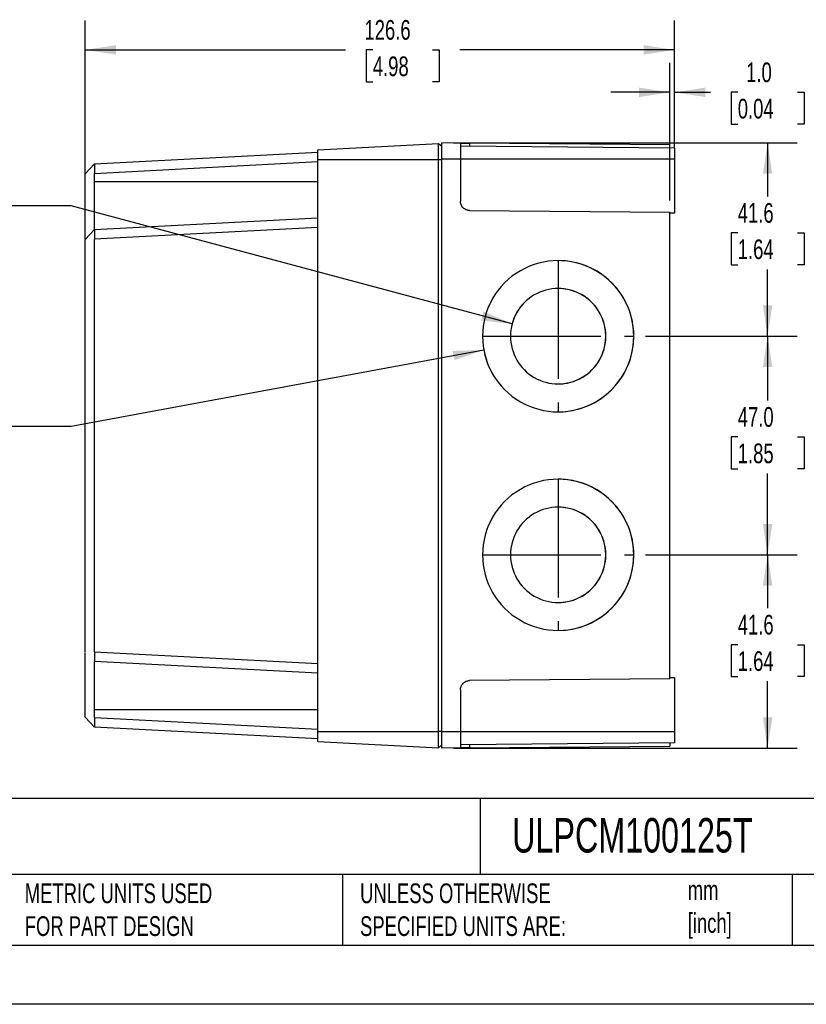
# Model space of a CAD drawing. Header units: millimetres. Extents: x 0 to 559, y 0 to 432.
# Tile 3 of 5: x 213 to 382, y 0 to 212. Entities that reach past the tile are written whole.
import ezdxf

# ---------------------------------------------------------------- set-up
doc = ezdxf.new("R2010")
doc.units = ezdxf.units.MM
doc.header["$LTSCALE"] = 2
doc.linetypes.add('CENTERX2', pattern=[20.32, 12.7, -2.54, 2.54, -2.54])
doc.layers.add('CENTER', color=40, linetype='CENTERX2')
doc.layers.add('DIMENSIONS', color=140, linetype='Continuous', lineweight=25)
doc.layers.add('TEXT', color=140, linetype='Continuous', lineweight=25)
doc.styles.add('SLDTEXTSTYLE0', font='TXT', dxfattribs={"width": 0.7})
doc.dimstyles.new('SLDDIMSTYLE0', dxfattribs={"dimtxt": 4.316016, "dimasz": 6.604, "dimexe": 0, "dimexo": 0.0625, "dimgap": 1.079004, "dimtad": 0, "dimtih": 1, "dimtoh": 1, "dimdec": 1, "dimrnd": 1e-09, "dimzin": 12, "dimdsep": 46, "dimtxsty": 'SLDTEXTSTYLE0', "dimsah": 1, "dimcen": 0.09, "dimadec": 0, "dimazin": 3, "dimtfac": 1, "dimtdec": 1, "dimtofl": 0, "dimtmove": 0, "dimatfit": 3, "dimfxl": 0, "dimfrac": 2, "dimtolj": 1, "dimtzin": 12, "dimarcsym": 0})
doc.dimstyles.new('SLDDIMSTYLE1', dxfattribs={"dimtxt": 4.316016, "dimasz": 6.604, "dimexe": 0, "dimexo": 0.0625, "dimgap": 1.079004, "dimtad": 0, "dimtih": 1, "dimtoh": 1, "dimdec": 1, "dimrnd": 1e-09, "dimzin": 4, "dimdsep": 46, "dimtxsty": 'SLDTEXTSTYLE0', "dimsah": 1, "dimcen": 0.09, "dimadec": 0, "dimazin": 1, "dimtfac": 1, "dimtdec": 1, "dimtofl": 0, "dimtmove": 0, "dimatfit": 3, "dimfxl": 0, "dimfrac": 2, "dimtolj": 1, "dimtzin": 12, "dimarcsym": 0})
doc.dimstyles.new('SLDDIMSTYLE2', dxfattribs={"dimtxt": 4.316016, "dimasz": 6.604, "dimexe": 0, "dimexo": 0.0625, "dimgap": 1.079004, "dimtad": 0, "dimtih": 1, "dimtoh": 1, "dimdec": 1, "dimrnd": 1e-09, "dimzin": 4, "dimdsep": 46, "dimtxsty": 'SLDTEXTSTYLE0', "dimsah": 1, "dimcen": 0.09, "dimadec": 0, "dimazin": 1, "dimtfac": 1, "dimtdec": 1, "dimtmove": 0, "dimatfit": 0, "dimfxl": 0, "dimfrac": 2, "dimtolj": 1, "dimtzin": 12, "dimarcsym": 0})
doc.dimstyles.new('SLDDIMSTYLE3', dxfattribs={"dimtxt": 4.316016, "dimasz": 6.604, "dimexe": 0, "dimexo": 0.0625, "dimgap": 1.079004, "dimtad": 0, "dimtih": 1, "dimtoh": 1, "dimdec": 1, "dimrnd": 1e-09, "dimzin": 12, "dimdsep": 46, "dimtxsty": 'SLDTEXTSTYLE0', "dimsah": 1, "dimcen": 0, "dimadec": 0, "dimazin": 3, "dimtfac": 1, "dimtdec": 1, "dimtofl": 0, "dimtmove": 0, "dimatfit": 3, "dimfxl": 0, "dimfrac": 2, "dimtolj": 1, "dimtzin": 12, "dimarcsym": 0})
doc.dimstyles.new('SLDDIMSTYLE4', dxfattribs={"dimtxt": 4.316016, "dimasz": 6.604, "dimexe": 0, "dimexo": 0.0625, "dimgap": 1.079004, "dimtad": 0, "dimtih": 1, "dimtoh": 1, "dimdec": 1, "dimrnd": 1e-09, "dimzin": 12, "dimdsep": 46, "dimtxsty": 'SLDTEXTSTYLE0', "dimsah": 1, "dimcen": 0, "dimadec": 0, "dimazin": 3, "dimtfac": 1, "dimtdec": 1, "dimtofl": 0, "dimtmove": 0, "dimatfit": 3, "dimfxl": 0, "dimfrac": 2, "dimtolj": 1, "dimtzin": 12, "dimarcsym": 0})

# ---------------------------------------------------------------- blocks, each defined once
blk = doc.blocks.new('_D_4')
at = {"layer": 'DIMENSIONS'}
for p, q in [((305.83, 185.19), (379.64, 185.19)), ((373.29, 185.19), (373.29, 173.66)), ((366.88, 165.84), (365.43, 165.84)), ((365.43, 165.84), (365.43, 158.98)), ((379.71, 165.84), (381.16, 165.84)), ((381.16, 165.84), (381.16, 158.98)), ((365.43, 158.98), (366.88, 158.98)), ((381.16, 158.98), (379.71, 158.98)), ((373.29, 143.64), (373.29, 158.01)), ((347.09, 143.64), (379.64, 143.64))]:
    blk.add_line(p, q, dxfattribs=at)
for points in [[(373.29, 185.19), (372.28, 178.58), (374.31, 178.58)], [(373.29, 143.64), (374.31, 150.24), (372.28, 150.24)]]:
    blk.add_solid(points, dxfattribs=at)
at = {"layer": 'DIMENSIONS', "char_height": 4.233, "attachment_point": 1, "style": 'SLDTEXTSTYLE0'}
for s, insert in [('41.6', (366.88, 172.26)), ('1.64', (366.88, 164.44))]:
    blk.add_mtext(s, dxfattribs=dict(at, insert=insert))
blk = doc.blocks.new('_D_5')
at = {"layer": 'DIMENSIONS'}
for p, q in [((347.09, 143.64), (379.64, 143.64)), ((373.29, 143.64), (373.29, 129.8)), ((366.88, 121.97), (365.43, 121.97)), ((365.43, 121.97), (365.43, 115.11)), ((379.71, 121.97), (381.16, 121.97)), ((381.16, 121.97), (381.16, 115.11)), ((365.43, 115.11), (366.88, 115.11)), ((381.16, 115.11), (379.71, 115.11)), ((373.29, 96.64), (373.29, 114.15)), ((347.09, 96.64), (379.64, 96.64))]:
    blk.add_line(p, q, dxfattribs=at)
for points in [[(373.29, 143.64), (372.28, 137.03), (374.31, 137.03)], [(373.29, 96.64), (374.31, 103.24), (372.28, 103.24)]]:
    blk.add_solid(points, dxfattribs=at)
at = {"layer": 'DIMENSIONS', "char_height": 4.233, "attachment_point": 1, "style": 'SLDTEXTSTYLE0'}
for s, insert in [('47.0', (366.88, 128.4)), ('1.85', (366.88, 120.57))]:
    blk.add_mtext(s, dxfattribs=dict(at, insert=insert))
blk = doc.blocks.new('_D_6')
at = {"layer": 'DIMENSIONS'}
for p, q in [((347.09, 96.64), (379.64, 96.64)), ((373.29, 96.64), (373.29, 85.14)), ((366.88, 77.31), (365.43, 77.31)), ((365.43, 77.31), (365.43, 70.45)), ((379.71, 77.31), (381.16, 77.31)), ((381.16, 77.31), (381.16, 70.45)), ((365.43, 70.45), (366.88, 70.45)), ((381.16, 70.45), (379.71, 70.45)), ((373.29, 55.09), (373.29, 69.49)), ((305.83, 55.09), (379.64, 55.09))]:
    blk.add_line(p, q, dxfattribs=at)
for points in [[(373.29, 96.64), (372.28, 90.03), (374.31, 90.03)], [(373.29, 55.09), (374.31, 61.69), (372.28, 61.69)]]:
    blk.add_solid(points, dxfattribs=at)
at = {"layer": 'DIMENSIONS', "char_height": 4.233, "attachment_point": 1, "style": 'SLDTEXTSTYLE0'}
for s, insert in [('41.6', (366.88, 83.74)), ('1.64', (366.88, 75.91))]:
    blk.add_mtext(s, dxfattribs=dict(at, insert=insert))
blk = doc.blocks.new('_D_7')
at = {"layer": 'DIMENSIONS'}
for p, q in [((226.69, 167.68), (226.69, 211.54)), ((353.29, 184.23), (353.29, 211.54)), ((226.69, 205.19), (282.64, 205.19)), ((288.48, 205.19), (287.03, 205.19)), ((287.03, 205.19), (287.03, 198.33)), ((301.31, 205.19), (302.76, 205.19)), ((302.76, 205.19), (302.76, 198.33)), ((353.29, 205.19), (307.16, 205.19)), ((287.03, 198.33), (288.48, 198.33)), ((302.76, 198.33), (301.31, 198.33))]:
    blk.add_line(p, q, dxfattribs=at)
for points in [[(226.69, 205.19), (233.3, 204.17), (233.3, 206.2)], [(353.29, 205.19), (346.69, 206.2), (346.69, 204.17)]]:
    blk.add_solid(points, dxfattribs=at)
at = {"layer": 'DIMENSIONS', "char_height": 4.233, "attachment_point": 1, "style": 'SLDTEXTSTYLE0'}
for s, insert in [('126.6', (286.69, 211.61)), ('4.98', (288.48, 203.78))]:
    blk.add_mtext(s, dxfattribs=dict(at, insert=insert))
blk = doc.blocks.new('_D_8')
at = {"layer": 'DIMENSIONS'}
for p, q in [((352.29, 172.83), (352.29, 202.42)), ((353.29, 184.23), (353.29, 202.42)), ((352.29, 196.07), (339.59, 196.07)), ((353.29, 196.07), (361.03, 196.07)), ((366.88, 196.07), (365.43, 196.07)), ((365.43, 196.07), (365.43, 189.21)), ((379.71, 196.07), (381.16, 196.07)), ((381.16, 196.07), (381.16, 189.21)), ((365.43, 189.21), (366.88, 189.21)), ((381.16, 189.21), (379.71, 189.21))]:
    blk.add_line(p, q, dxfattribs=at)
for points in [[(352.29, 196.07), (345.69, 197.08), (345.69, 195.05)], [(353.29, 196.07), (359.9, 195.05), (359.9, 197.08)]]:
    blk.add_solid(points, dxfattribs=at)
at = {"layer": 'DIMENSIONS', "char_height": 4.233, "attachment_point": 1, "style": 'SLDTEXTSTYLE0'}
for s, insert in [('1.0', (368.68, 202.49)), ('0.04', (366.88, 194.67))]:
    blk.add_mtext(s, dxfattribs=dict(at, insert=insert))
blk = doc.blocks.new('_D_9')
at = {"layer": 'DIMENSIONS'}
for p, q in [((178.45, 184.79), (177, 184.79)), ((177, 184.79), (177, 177.93)), ((191.28, 184.79), (192.73, 184.79)), ((192.73, 184.79), (192.73, 177.93)), ((177, 177.93), (178.45, 177.93)), ((192.73, 177.93), (191.28, 177.93)), ((223.71, 171.66), (210.11, 171.66)), ((318.4, 146.29), (223.71, 171.66))]:
    blk.add_line(p, q, dxfattribs=at)
blk.add_arc((328.3, 143.64), 10.25, 133.2203, 166.0817, dxfattribs=at)
blk.add_solid([(318.4, 146.29), (312.28, 148.98), (311.76, 147.02)], dxfattribs=at)
at = {"layer": 'DIMENSIONS', "attachment_point": 1, "style": 'SLDTEXTSTYLE0'}
for s, insert, char_height in [('%%c', (175.19, 191.21), 4.233), ('20.5', (181.71, 191.21), 4.233), ('0.81', (178.45, 183.38), 4.233), ('KNOCK-OUTS', (165.41, 175.56), 4.233), ('(2X) LEFT SIDE', (162.79, 168.7), 4.2333), ('(2X) RIGHT SIDE', (160.31, 161.84), 4.2333)]:
    blk.add_mtext(s, dxfattribs=dict(at, insert=insert, char_height=char_height))
blk = doc.blocks.new('_D_10')
at = {"layer": 'DIMENSIONS'}
for p, q in [((312.32, 140.67), (223.71, 124.23)), ((178.45, 137.36), (177, 137.36)), ((177, 137.36), (177, 130.5)), ((191.28, 137.36), (192.73, 137.36)), ((192.73, 137.36), (192.73, 130.5)), ((177, 130.5), (178.45, 130.5)), ((192.73, 130.5), (191.28, 130.5)), ((223.71, 124.23), (210.11, 124.23))]:
    blk.add_line(p, q, dxfattribs=at)
blk.add_arc((328.3, 143.64), 16.25, 188.8842, 211.8541, dxfattribs=at)
blk.add_solid([(312.32, 140.67), (305.64, 140.47), (306.02, 138.47)], dxfattribs=at)
at = {"layer": 'DIMENSIONS', "attachment_point": 1, "style": 'SLDTEXTSTYLE0'}
for s, insert, char_height in [('R16.3', (176.49, 143.78), 4.233), ('0.64', (178.45, 135.96), 4.233), ('KNOCK-OUTS', (165.41, 128.13), 4.233), ('(2X) LEFT SIDE', (162.79, 121.27), 4.2333), ('(2X) RIGHT SIDE', (160.31, 114.41), 4.2333)]:
    blk.add_mtext(s, dxfattribs=dict(at, insert=insert, char_height=char_height))

msp = doc.modelspace()

# ---------------------------------------------------------------- linework, layer by layer
for p, q in [((276.69, 183.74), (302.59, 185.1)), ((302.59, 181.64), (302.59, 185.1)), ((302.59, 185.1), (303.29, 184.47)), ((303.29, 181.69), (303.29, 185.19)), ((307.29, 185.15), (303.29, 185.19)), ((307.29, 185.15), (307.29, 181.69)), ((353.29, 184.08), (307.29, 184.49)), ((309.28, 185.13), (309.28, 184.47)), ((352.29, 184.76), (309.28, 185.13)), ((352.29, 184.09), (352.29, 184.76)), ((228.69, 180.67), (276.69, 183.19)), ((276.69, 181.64), (276.69, 183.74)), ((353.29, 184.08), (353.29, 181.69)), ((228.69, 180.67), (226.69, 178.56)), ((228.69, 180.67), (226.69, 178.56)), ((276.69, 181.09), (228.69, 178.57)), ((228.69, 180.67), (228.69, 180.67)), ((276.69, 58.64), (276.69, 181.64)), ((276.69, 181.64), (302.59, 181.64)), ((302.59, 58.64), (302.59, 181.64)), ((302.59, 181.64), (303.29, 181.64)), ((303.29, 58.59), (303.29, 181.69)), ((307.29, 181.69), (303.29, 181.69)), ((307.29, 181.69), (307.29, 172.67)), ((353.29, 181.69), (307.29, 181.69)), ((353.29, 181.69), (353.29, 170.1)), ((226.69, 178.56), (226.69, 178.56)), ((226.69, 166.46), (226.69, 178.47)), ((228.69, 176.89), (228.69, 178.57)), ((228.69, 176.89), (276.69, 176.89)), ((309.28, 170.67), (352.29, 170.29)), ((352.29, 69.98), (352.29, 170.29)), ((353.29, 170.1), (352.29, 170.09)), ((228.69, 166.57), (276.69, 169.09)), ((228.69, 166.57), (226.69, 164.46)), ((276.69, 166.99), (228.69, 164.47)), ((226.69, 75.9), (226.69, 164.37)), ((228.69, 75.8), (228.69, 164.47)), ((338.55, 143.64), (338.55, 143.64)), ((344.55, 143.64), (344.55, 143.64)), ((338.55, 96.64), (338.55, 96.64)), ((344.55, 96.64), (344.55, 96.64)), ((228.69, 75.8), (276.69, 73.28)), ((226.69, 61.8), (226.69, 73.81)), ((276.69, 71.19), (228.69, 73.7)), ((352.29, 69.98), (309.28, 69.6)), ((353.29, 70.17), (352.29, 70.18)), ((353.29, 70.17), (353.29, 58.59)), ((307.29, 67.6), (307.29, 58.59)), ((226.69, 61.71), (228.69, 59.6)), ((228.69, 61.7), (228.69, 63.39)), ((228.69, 63.39), (276.69, 63.39)), ((228.69, 61.7), (276.69, 59.18)), ((276.69, 57.09), (228.69, 59.6)), ((276.69, 58.64), (302.59, 58.64)), ((276.69, 56.53), (276.69, 58.64)), ((302.59, 55.17), (302.59, 58.64)), ((303.29, 58.64), (302.59, 58.64)), ((307.29, 58.59), (303.29, 58.59)), ((303.29, 55.09), (303.29, 58.59)), ((307.29, 58.59), (307.29, 55.12)), ((353.29, 58.59), (307.29, 58.59)), ((353.29, 58.59), (353.29, 56.19)), ((276.69, 56.53), (302.59, 55.17)), ((303.29, 55.8), (302.59, 55.17)), ((307.29, 55.12), (303.29, 55.09)), ((353.29, 56.19), (307.29, 55.79)), ((309.28, 55.8), (309.28, 55.14)), ((309.28, 55.14), (352.29, 55.51)), ((352.29, 56.18), (352.29, 55.51))]:
    msp.add_line(p, q)
at = {"color": 7, "linetype": 'Continuous'}
msp.add_line((558.8, 0.01), (0, 0.01), dxfattribs=at)
for centre, radius, start, end in [((328.3, 143.64), 16.25, 359.9983, 180.0017), ((328.3, 143.64), 16.25, 359.9989, 89.9989), ((328.3, 143.64), 10.25, 359.9983, 180.0017), ((328.3, 143.64), 10.25, 359.9989, 89.999), ((328.3, 143.63), 16.25, 179.9983, 0.0017), ((328.3, 143.63), 10.25, 179.9983, 0.0017), ((328.3, 143.63), 16.25, 270.0011, 0.0011), ((328.3, 143.63), 10.25, 270.001, 0.0011), ((328.3, 96.64), 16.25, 359.9983, 180.0017), ((328.3, 96.64), 16.25, 359.9989, 89.9989), ((328.3, 96.64), 10.25, 359.9983, 180.0017), ((328.3, 96.64), 10.25, 359.9989, 89.999), ((328.3, 96.63), 16.25, 179.9983, 0.0017), ((328.3, 96.63), 10.25, 179.9983, 0.0017), ((328.3, 96.63), 16.25, 270.0011, 0.0011), ((328.3, 96.63), 10.25, 270.001, 0.0011)]:
    msp.add_arc(centre, radius, start, end)
for points, knots in [([(307.29, 185.15), (307.29, 185.15), (307.34, 185.15), (307.53, 185.15), (307.68, 185.15), (308.07, 185.14), (308.3, 185.14), (308.79, 185.14), (309.04, 185.13), (309.28, 185.13)], [0, 0, 0, 0, 0.25, 0.25, 0.5, 0.5, 0.75, 0.75, 1, 1, 1, 1]), ([(228.69, 180.67), (228.69, 180.67), (228.69, 180.67), (228.69, 180.65), (228.69, 180.63), (228.69, 180.6), (228.69, 180.56), (228.69, 180.5), (228.69, 180.43), (228.69, 180.32), (228.69, 180.19), (228.69, 180.04), (228.69, 179.86), (228.69, 179.64), (228.69, 179.4), (228.69, 179.14), (228.69, 178.86), (228.69, 178.67), (228.69, 178.57)], [0, 0, 0, 0, 0.041636, 0.083359, 0.125171, 0.167072, 0.209062, 0.251143, 0.308323, 0.375438, 0.442449, 0.500453, 0.579123, 0.659619, 0.741948, 0.826118, 0.912133, 1, 1, 1, 1]), ([(226.69, 178.47), (226.69, 178.47), (226.69, 178.49), (226.69, 178.52), (226.69, 178.54), (226.69, 178.56), (226.69, 178.56), (226.69, 178.56)], [0, 0, 0, 0, 0.172001, 0.335558, 0.502029, 0.745963, 1, 1, 1, 1]), ([(228.69, 166.57), (228.69, 166.57), (228.69, 166.57), (228.69, 166.6), (228.69, 166.67), (228.69, 166.79), (228.69, 166.99), (228.69, 167.35), (228.69, 167.85), (228.69, 168.58), (228.69, 169.64), (228.69, 170.83), (228.69, 171.99), (228.69, 172.95), (228.69, 173.93), (228.69, 174.95), (228.69, 175.86), (228.69, 176.54), (228.69, 176.84), (228.69, 176.89)], [0, 0, 0, 0, 0.015365, 0.062438, 0.090996, 0.124447, 0.185886, 0.24934, 0.319986, 0.401537, 0.498747, 0.6237, 0.683279, 0.749246, 0.821268, 0.874634, 0.944688, 0.991192, 1, 1, 1, 1]), ([(309.28, 170.67), (309.04, 170.67), (308.79, 170.71), (308.3, 170.91), (308.07, 171.06), (307.68, 171.45), (307.53, 171.69), (307.34, 172.18), (307.29, 172.43), (307.29, 172.67)], [0, 0, 0, 0, 0.25, 0.25, 0.5, 0.5, 0.75, 0.75, 1, 1, 1, 1]), ([(226.69, 164.6), (226.69, 164.6), (226.69, 164.65), (226.69, 165.04), (226.69, 165.67), (226.69, 166.2), (226.69, 166.46)], [0, 0, 0, 0, 0.024843, 0.349917, 0.674676, 1, 1, 1, 1]), ([(228.69, 166.57), (228.69, 166.57), (228.69, 166.57), (228.69, 166.55), (228.69, 166.53), (228.69, 166.5), (228.69, 166.46), (228.69, 166.38), (228.69, 166.23), (228.69, 166), (228.69, 165.77), (228.69, 165.55), (228.69, 165.3), (228.69, 165.04), (228.69, 164.76), (228.69, 164.57), (228.69, 164.47)], [0, 0, 0, 0, 0.0406168, 0.0816281, 0.1230345, 0.1648367, 0.2070353, 0.2496309, 0.3781681, 0.4990078, 0.577766, 0.6584117, 0.7409518, 0.8253926, 0.9117401, 1, 1, 1, 1]), ([(226.69, 164.37), (226.69, 164.38), (226.69, 164.39), (226.69, 164.42), (226.69, 164.44), (226.69, 164.46), (226.69, 164.46), (226.69, 164.46)], [0, 0, 0, 0, 0.169952, 0.332142, 0.498456, 0.743898, 1, 1, 1, 1]), ([(226.69, 75.81), (226.69, 75.81), (226.69, 75.81), (226.69, 75.82), (226.69, 75.84), (226.69, 75.86), (226.69, 75.89), (226.69, 75.9)], [0, 0, 0, 0, 0.1698243, 0.3321646, 0.4984889, 0.7441228, 1, 1, 1, 1]), ([(226.69, 73.81), (226.69, 74.07), (226.69, 74.6), (226.69, 75.23), (226.69, 75.62), (226.69, 75.67), (226.69, 75.67)], [0, 0, 0, 0, 0.325237, 0.650693, 0.975833, 1, 1, 1, 1]), ([(228.69, 75.8), (228.69, 75.75), (228.69, 75.65), (228.69, 75.51), (228.69, 75.37), (228.69, 75.23), (228.69, 75.1), (228.69, 74.97), (228.69, 74.85), (228.69, 74.73), (228.69, 74.62), (228.69, 74.51), (228.69, 74.41), (228.69, 74.28), (228.69, 74.14), (228.69, 73.99), (228.69, 73.86), (228.69, 73.77), (228.69, 73.71), (228.69, 73.7), (228.69, 73.7)], [0, 0, 0, 0, 0.044067, 0.087706, 0.130919, 0.173705, 0.216066, 0.258002, 0.299515, 0.340604, 0.38127, 0.421516, 0.46134, 0.500745, 0.579122, 0.659424, 0.741656, 0.825826, 0.911938, 1, 1, 1, 1]), ([(228.69, 63.39), (228.69, 63.42), (228.69, 63.51), (228.7, 63.64), (228.7, 63.77), (228.7, 63.94), (228.7, 64.15), (228.69, 64.43), (228.69, 64.85), (228.69, 65.86), (228.69, 67.5), (228.69, 69.28), (228.69, 70.55), (228.69, 71.37), (228.69, 71.95), (228.69, 72.48), (228.69, 72.89), (228.69, 73.2), (228.69, 73.4), (228.69, 73.54), (228.69, 73.64), (228.69, 73.69), (228.69, 73.7), (228.69, 73.7)], [0, 0, 0, 0, 0.007211, 0.015755, 0.023629, 0.031503, 0.047256, 0.063011, 0.083833, 0.126006, 0.251046, 0.399989, 0.500208, 0.559864, 0.625329, 0.680843, 0.74978, 0.799269, 0.844871, 0.887304, 0.927098, 0.964582, 1, 1, 1, 1]), ([(307.29, 67.6), (307.29, 67.84), (307.34, 68.09), (307.53, 68.58), (307.68, 68.82), (308.07, 69.21), (308.3, 69.36), (308.79, 69.56), (309.04, 69.6), (309.28, 69.6)], [0, 0, 0, 0, 0.25, 0.25, 0.5, 0.5, 0.75, 0.75, 1, 1, 1, 1]), ([(226.69, 61.71), (226.69, 61.71), (226.69, 61.71), (226.69, 61.72), (226.69, 61.74), (226.69, 61.76), (226.69, 61.79), (226.69, 61.8)], [0, 0, 0, 0, 0.1696, 0.331864, 0.49824, 0.744083, 1, 1, 1, 1]), ([(228.69, 61.7), (228.69, 61.65), (228.69, 61.55), (228.69, 61.41), (228.69, 61.27), (228.69, 61.13), (228.69, 60.99), (228.69, 60.87), (228.69, 60.74), (228.69, 60.62), (228.69, 60.51), (228.69, 60.4), (228.69, 60.3), (228.69, 60.18), (228.69, 60.03), (228.69, 59.88), (228.69, 59.76), (228.69, 59.67), (228.69, 59.61), (228.69, 59.6), (228.69, 59.6)], [0, 0, 0, 0, 0.0445168, 0.0885354, 0.1320567, 0.1750811, 0.2176096, 0.2596429, 0.3011816, 0.3422268, 0.3827791, 0.4228395, 0.4624089, 0.5014882, 0.5808657, 0.6617179, 0.7440514, 0.8278724, 0.9131868, 1, 1, 1, 1]), ([(309.28, 55.14), (309.04, 55.14), (308.79, 55.13), (308.3, 55.13), (308.07, 55.13), (307.68, 55.12), (307.53, 55.12), (307.34, 55.12), (307.29, 55.12), (307.29, 55.12)], [0, 0, 0, 0, 0.25, 0.25, 0.5, 0.5, 0.75, 0.75, 1, 1, 1, 1])]:
    msp.add_open_spline(points, degree=3, knots=knots)
at = {"layer": 'CENTER'}
for p, q in [((328.3, 159.89), (328.3, 127.39)), ((312.05, 143.64), (344.55, 143.64)), ((328.3, 112.89), (328.3, 80.39)), ((312.05, 96.64), (344.55, 96.64))]:
    msp.add_line(p, q, dxfattribs=at)
at = {"layer": 'TEXT'}
for p, q in [((546.1, 44.25), (12.7, 44.25)), ((311.52, 44.25), (311.52, 27.94)), ((546.1, 27.94), (12.7, 27.94)), ((282, 27.94), (282, 12.7)), ((378.6, 27.94), (378.6, 12.7)), ((12.7, 12.7), (546.1, 12.7))]:
    msp.add_line(p, q, dxfattribs=at)

# ---------------------------------------------------------------- texts
at = {"layer": 'TEXT', "attachment_point": 1, "style": 'SLDTEXTSTYLE0'}
for s, insert, char_height in [('ULPCM100125T', (318.42, 40.05), 7.4083), ('METRIC UNITS USED ^JFOR PART DESIGN', (213.71, 25.99), 4.2333), ('UNLESS OTHERWISE ^JSPECIFIED UNITS ARE:', (285.74, 25.99), 4.2333), ('mm^J[inch]', (356.13, 26.66), 4.233)]:
    msp.add_mtext(s, dxfattribs=dict(at, insert=insert, char_height=char_height))

# ---------------------------------------------------------------- dimensions: what is measured, and where the dimension line sits
at = {"layer": 'DIMENSIONS'}
for base, p1, p2, angle, dimstyle, picture, middle in [((353.29, 205.19), (226.69, 165.14), (353.29, 181.69), 0, 'SLDDIMSTYLE0', '_D_7', (294.9, 205.19)), ((353.29, 196.07), (352.29, 170.29), (353.29, 181.69), 0, 'SLDDIMSTYLE2', '_D_8', (373.29, 196.07)), ((373.29326862, 143.63514408), (303.29326862, 185.18514408), (344.54940553, 143.63514408), 90, 'SLDDIMSTYLE0', '_D_4', (373.29326862, 165.83800853)), ((373.29, 96.64), (344.55, 143.64), (344.55, 96.64), 90, 'SLDDIMSTYLE1', '_D_5', (373.29, 121.97)), ((373.29326862, 96.63514408), (303.29326862, 55.08514408), (344.54940553, 96.63514408), 90, 'SLDDIMSTYLE0', '_D_6', (373.29326862, 77.31365121))]:
    dim = msp.add_linear_dim(base=base, p1=p1, p2=p2, angle=angle, dimstyle=dimstyle, dxfattribs=at)
    dim.commit()
    dim.dimension.update_dxf_attribs({"geometry": picture, "text_midpoint": middle, "dimtype": 160})
dim = msp.add_diameter_dim_2p(p1=(338.2, 140.98), p2=(318.4, 146.29), text='<>\\PKNOCK-OUTS\\P(2X) LEFT SIDE\\P(2X) RIGHT SIDE', dimstyle='SLDDIMSTYLE3', dxfattribs=at)
dim.commit()
dim.dimension.update_dxf_attribs({"geometry": '_D_9', "text_midpoint": (184.86, 173.89), "dimtype": 163})
dim = msp.add_radius_dim(center=(328.3, 143.6351), mpoint=(312.3232, 140.6713), text='<>\\PKNOCK-OUTS\\P(2X) LEFT SIDE\\P(2X) RIGHT SIDE', dimstyle='SLDDIMSTYLE4', dxfattribs=at)
dim.commit()
dim.dimension.update_dxf_attribs({"geometry": '_D_10', "text_midpoint": (184.8647, 126.4632), "dimtype": 164})

doc.saveas('drawing.dxf')
